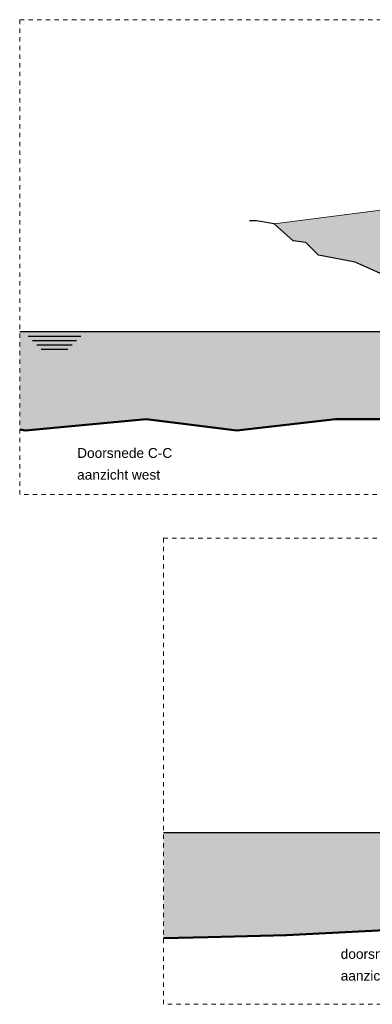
# Model space of a CAD drawing. Extents: x -251883 to 250656, y 0 to 491369.
# Tile 14 of 38: x -28500 to -20406, y 247911 to 270511. Entities that reach past the tile are written whole.
import ezdxf

# ---------------------------------------------------------------- set-up
doc = ezdxf.new("R2010")
doc.units = 0
doc.header["$MEASUREMENT"] = 0
doc.linetypes.add('DASHED', pattern=[200, 100, -100])
for name, color, linetype in [('A-0010--', 251, 'Continuous'), ('A-0020-KADER', 7, 'Continuous'), ('A-1100-TXT+MT-SO', 7, 'Continuous')]:
    doc.layers.add(name, color=color, linetype=linetype)

# ---------------------------------------------------------------- blocks, each defined once
blk = doc.blocks.new('M-BESTAAND_247')
at = {"linetype": 'Continuous', "lineweight": 5}
blk.add_hatch(color=111, dxfattribs=at).paths.add_polyline_path([(4382, -34871), (53100, -34871), (53100, -37129), (51586, -37171), (49783, -37271), (47980, -37341), (46177, -37401), (44374, -37371), (42572, -37361), (40769, -37271), (38966, -37241), (37163, -37201), (35361, -37221), (33558, -37271), (31755, -37261), (30645, -37331), (28842, -37411), (26622, -37421), (25237, -37401), (23434, -37371), (21631, -37281), (19829, -37191), (18026, -37141), (16223, -37141), (14420, -37131), (12618, -37081), (10815, -37041), (9012, -37131), (7209, -37221), (5407, -37271), (4382, -37290)], flags=0)
at = {"color": 7, "linetype": 'DASHED', "lineweight": 0}
blk.add_lwpolyline([(4382, -38811), (4382, -28111), (54782, -28111), (54782, -38811)], close=True, dxfattribs=at)
at = {"color": 111, "linetype": 'Continuous', "lineweight": 13}
for points in [[(4382, -34871), (53100, -34871)], [(25237, -37401), (23434, -37371), (21631, -37281), (19829, -37191), (18026, -37141), (16223, -37141), (14420, -37131), (12618, -37081), (10815, -37041), (9012, -37131), (7209, -37221), (5407, -37271), (4382, -37290)]]:
    blk.add_lwpolyline(points, dxfattribs=at)
at = {"color": 5, "linetype": 'Continuous', "lineweight": 25}
blk.add_lwpolyline([(4382, -34871), (53100, -34871)], dxfattribs=at)
at = {"layer": 'A-0010--', "color": 92, "linetype": 'Continuous', "lineweight": 50}
blk.add_lwpolyline([(25237, -37401), (23434, -37371), (21631, -37281), (19829, -37191), (18026, -37141), (16223, -37141), (14420, -37131), (12618, -37081), (10815, -37041), (9012, -37131), (7209, -37221), (5407, -37271), (4382, -37290)], dxfattribs=at)
at = {"layer": 'A-1100-TXT+MT-SO', "color": 7, "linetype": 'Continuous', "char_height": 225, "attachment_point": 7, "rotation": 360, "line_spacing_factor": 1.333333}
for s, insert in [('{\\fArial|b0|i0|c12|p0;doorsnede B-B}', (8450, -37771)), ('{\\fArial|b0|i0|c12|p0;aanzicht oost}', (8450, -38271))]:
    blk.add_mtext(s, dxfattribs=dict(at, insert=insert))
blk = doc.blocks.new('M-BESTAAND_249')
at = {"linetype": 'Continuous', "lineweight": 5}
for color, points in [(254, [(66423, -4093), (70419, -3584), (70419, -3807), (70349, -3966), (70349, -4216), (70299, -4446), (70299, -4776), (70179, -5046), (70179, -5426), (69929, -5306), (69209, -5386), (68279, -4978), (67439, -4816), (67148, -4528), (66859, -4486)]), (111, [(60582, -6572), (117582, -6572), (117582, -8965), (117390, -8962), (113090, -8972), (111288, -8972), (110590, -8972), (108789, -8972), (106289, -8982), (103789, -8982), (101988, -8992), (99488, -8992), (96988, -9072), (95187, -9102), (92687, -9172), (90188, -9202), (88386, -9192), (85887, -9142), (83387, -9112), (81586, -9092), (79086, -9062), (76586, -9032), (74086, -8972), (72285, -8762), (69785, -8582), (67835, -8582), (65565, -8840), (63485, -8582), (60715, -8840), (60582, -8821)])]:
    blk.add_hatch(color=color, dxfattribs=at).paths.add_polyline_path(points, flags=0)
at = {"color": 7, "linetype": 'DASHED', "lineweight": 0}
blk.add_lwpolyline([(60582, -10311), (60582, 589), (117582, 589), (117582, -10311)], close=True, dxfattribs=at)
at = {"color": 254, "linetype": 'Continuous', "lineweight": 13}
blk.add_lwpolyline([(66423, -4093), (70419, -3584), (70419, -3807), (70349, -3966), (70349, -4216), (70299, -4446), (70299, -4776), (70179, -5046), (70179, -5426), (69929, -5306), (69209, -5386), (68279, -4978), (67439, -4816), (67148, -4528), (66859, -4486)], close=True, dxfattribs=at)
at = {"color": 5, "linetype": 'Continuous', "lineweight": 25}
for points in [[(75778, -6572), (75709, -6398), (75709, -6206), (75549, -6096), (75480, -5946), (74980, -5946), (74300, -5946), (73660, -5676), (71959, -5676), (70699, -5676), (69929, -5306), (69209, -5386), (68279, -4978), (67439, -4816), (67148, -4528), (66859, -4486), (66423, -4093), (66019, -4026), (65859, -4026)], [(117582, -6572), (60582, -6572)], [(117582, -6572), (60582, -6572)], [(60776, -6672), (61757, -6672)], [(60876, -6772), (61657, -6772)], [(61002, -6672), (61983, -6672)], [(61102, -6772), (61883, -6772)], [(60976, -6872), (61557, -6872)], [(61076, -6972), (61457, -6972)], [(61202, -6872), (61783, -6872)], [(61302, -6972), (61683, -6972)]]:
    blk.add_lwpolyline(points, dxfattribs=at)
at = {"color": 111, "linetype": 'Continuous', "lineweight": 13}
for points in [[(60582, -6572), (117582, -6572)], [(85887, -9142), (83387, -9112), (81586, -9092), (79086, -9062), (76586, -9032), (74086, -8972), (72285, -8762), (69785, -8582), (67835, -8582), (65565, -8840), (63485, -8582), (60715, -8840), (60582, -8821)]]:
    blk.add_lwpolyline(points, dxfattribs=at)
at = {"layer": 'A-0020-KADER', "color": 7, "linetype": 'Continuous', "lineweight": 18}
blk.add_lwpolyline([(77734, -2803), (76406, -2796), (71916, -3393), (66423, -4093)], dxfattribs=at)
at = {"layer": 'A-0020-KADER', "color": 92, "linetype": 'Continuous', "lineweight": 50}
blk.add_lwpolyline([(60582, -8821), (60715, -8840), (63485, -8582), (65565, -8840), (67835, -8582), (69785, -8582), (72285, -8762), (74086, -8972), (76586, -9032), (79086, -9062), (81586, -9092), (83387, -9112), (85887, -9142)], dxfattribs=at)
at = {"layer": 'A-1100-TXT+MT-SO', "color": 7, "linetype": 'Continuous', "char_height": 225, "attachment_point": 7, "line_spacing_factor": 1.333333}
for s, insert in [('{\\fArial|b0|i0|c12|p0;Doorsnede C-C}', (61900, -9472)), ('{\\fArial|b0|i0|c12|p0;aanzicht west}', (61900, -9972))]:
    blk.add_mtext(s, dxfattribs=dict(at, insert=insert))

msp = doc.modelspace()

# ---------------------------------------------------------------- block references
for name, p in [('M-BESTAAND_249', (-89082, 269922)), ('M-BESTAAND_247', (-29582, 286722))]:
    msp.add_blockref(name, p)

doc.saveas('drawing.dxf')
